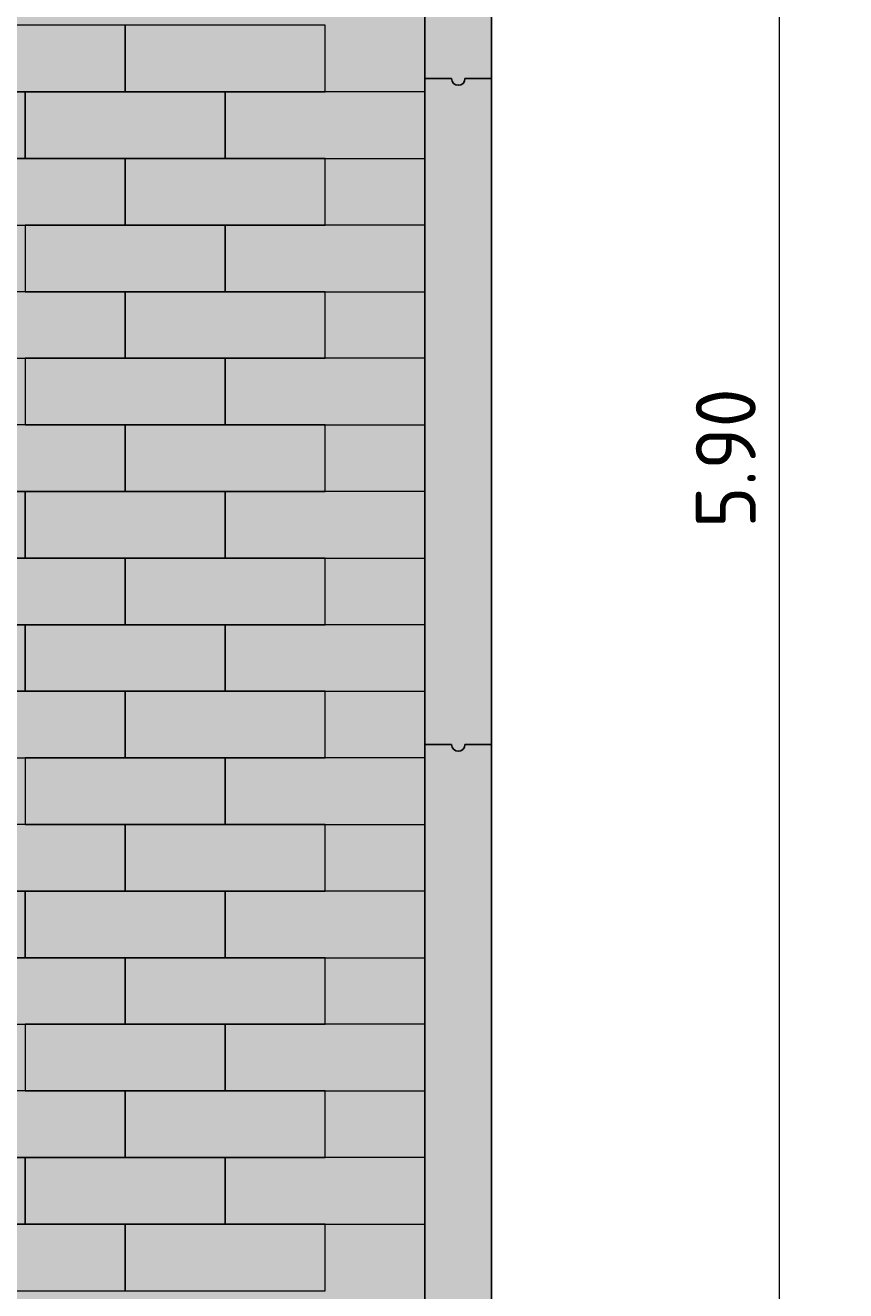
# Model space of a CAD drawing. Header units: metres. Extents: x 104013 to 108981, y 427946 to 428479.
# Tile 178 of 256: x 108756.51 to 108757.74, y 428376.04 to 428377.94. Entities that reach past the tile are written whole.
import ezdxf

# ---------------------------------------------------------------- set-up
doc = ezdxf.new("R2010")
doc.units = ezdxf.units.M
doc.layers.get('DefPoints').update_dxf_attribs({"color": 211, "lineweight": 18})
for name, color, linetype, lineweight in [('N-WE-VH-KANTOPSLUITING_ELEMENT_INRITBAND-SD', 252, 'Continuous', 25), ('N-WE-VH-VERHARDING-GD', 7, 'Continuous', 25), ('N-WE-VH-VERHARDING_BETONSTRAATSTEEN-AD-50', 252, 'Continuous', 18), ('X-XX-AL-DETAIL1-M', 7, 'Continuous', 18)]:
    doc.layers.add(name, color=color, linetype=linetype, lineweight=lineweight)
doc.layers.add('N-WE-VH-VERHARDING-AP_VOETPAD', color=7, linetype='Continuous', true_color=0xdbdbdb)
doc.styles.add('NLCS-ISO-M50-T18', font='NLCS-ISO.ttf', dxfattribs={"height": 0.09})
doc.dimstyles.new('NLCS-M50-T18-PIJL_L2_H1', dxfattribs={"dimscale": 0.05, "dimtxt": 0.09, "dimasz": 1.8, "dimexe": 2, "dimexo": 2, "dimgap": 0.7, "dimtad": 1, "dimzin": 0, "dimdsep": 46, "dimtxsty": 'NLCS-ISO-M50-T18', "dimcen": 0, "dimdle": 2, "dimclrd": 256, "dimclre": 256, "dimclrt": 10, "dimadec": 1, "dimazin": 0, "dimtfac": 1, "dimtofl": 0, "dimtmove": 0, "dimatfit": 3, "dimfxl": 2, "dimfxlon": 1, "dimtfill": 1, "dimtfillclr": 256, "dimtolj": 1, "dimtzin": 0, "dimlwd": -1, "dimlwe": -1, "dimarcsym": 0})

# ---------------------------------------------------------------- blocks, each defined once
blk = doc.blocks.new('*D886')
at = {"layer": 'DefPoints', "color": 0, "transparency": 16777216}
for p in [(108757.1074, 428380.244), (108757.1074, 428374.344), (108757.6389, 428374.344)]:
    blk.add_point(p, dxfattribs=at)
at = {"layer": 'X-XX-AL-DETAIL1-M', "transparency": 16777216}
for p, q in [((108757.5389, 428380.244), (108757.7389, 428380.244)), ((108757.6389, 428380.154), (108757.6389, 428374.434)), ((108757.5389, 428374.344), (108757.7389, 428374.344))]:
    blk.add_line(p, q, dxfattribs=at)
for points in [[(108757.6239, 428380.154), (108757.6539, 428380.154), (108757.6389, 428380.244)], [(108757.6239, 428374.434), (108757.6539, 428374.434), (108757.6389, 428374.344)]]:
    blk.add_solid(points, dxfattribs=at)
at = {"layer": 'X-XX-AL-DETAIL1-M', "color": 10, "transparency": 16777216, "insert": (108757.5589, 428377.294), "char_height": 0.09, "attachment_point": 5, "rotation": 90, "style": 'NLCS-ISO-M50-T18', "bg_fill": 3, "box_fill_scale": 1.1, "bg_fill_color": 256, "bg_fill_true_color": 13158600, "bg_fill_transparency": 0}
blk.add_mtext('\\A1;5.90', dxfattribs=at)

msp = doc.modelspace()

# ---------------------------------------------------------------- hatches: boundary and pattern name
at = {"layer": 'N-WE-VH-KANTOPSLUITING_ELEMENT_INRITBAND-SD'}
h = msp.add_hatch(color=253, dxfattribs=at)
h.dxf.hatch_style = 1
h.paths.add_polyline_path([(108757.2074, 428389.2775), (108757.1074, 428389.2775), (108757.1074, 428368.2775), (108757.2074, 428368.2775)])
at = {"layer": 'N-WE-VH-VERHARDING-AP_VOETPAD'}
msp.add_hatch(color=256, dxfattribs=at).paths.add_polyline_path([(108757.1074, 428386.244), (108754.5574, 428386.244), (108754.5574, 428374.344), (108757.1074, 428374.344)])

# ---------------------------------------------------------------- linework, layer by layer
at = {"layer": 'N-WE-VH-VERHARDING-GD'}
for centre in [(108757.1574, 428377.8639), (108757.1574, 428376.8639)]:
    msp.add_arc(centre, 0.01, 180, 0, dxfattribs=at)
at = {"layer": 'N-WE-VH-VERHARDING_BETONSTRAATSTEEN-AD-50'}
for points in [[(108756.6574, 428377.844), (108756.6574, 428377.944), (108756.3574, 428377.944), (108756.3574, 428377.844)], [(108756.9574, 428377.844), (108756.9574, 428377.944), (108756.6574, 428377.944), (108756.6574, 428377.844)], [(108756.5074, 428377.744), (108756.5074, 428377.844), (108756.2074, 428377.844), (108756.2074, 428377.744)], [(108756.8074, 428377.744), (108756.8074, 428377.844), (108756.5074, 428377.844), (108756.5074, 428377.744)], [(108757.1074, 428377.744), (108757.1074, 428377.844), (108756.8074, 428377.844), (108756.8074, 428377.744)], [(108756.6574, 428377.644), (108756.6574, 428377.744), (108756.3574, 428377.744), (108756.3574, 428377.644)], [(108756.9574, 428377.644), (108756.9574, 428377.744), (108756.6574, 428377.744), (108756.6574, 428377.644)], [(108756.8074, 428377.544), (108756.8074, 428377.644), (108756.5074, 428377.644), (108756.5074, 428377.544)], [(108757.1074, 428377.544), (108757.1074, 428377.644), (108756.8074, 428377.644), (108756.8074, 428377.544)], [(108756.6574, 428377.444), (108756.6574, 428377.544), (108756.3574, 428377.544), (108756.3574, 428377.444)], [(108756.9574, 428377.444), (108756.9574, 428377.544), (108756.6574, 428377.544), (108756.6574, 428377.444)], [(108756.8074, 428377.344), (108756.8074, 428377.444), (108756.5074, 428377.444), (108756.5074, 428377.344)], [(108757.1074, 428377.344), (108757.1074, 428377.444), (108756.8074, 428377.444), (108756.8074, 428377.344)], [(108756.6574, 428377.244), (108756.6574, 428377.344), (108756.3574, 428377.344), (108756.3574, 428377.244)], [(108756.9574, 428377.244), (108756.9574, 428377.344), (108756.6574, 428377.344), (108756.6574, 428377.244)], [(108756.5074, 428377.144), (108756.5074, 428377.244), (108756.2074, 428377.244), (108756.2074, 428377.144)], [(108756.8074, 428377.144), (108756.8074, 428377.244), (108756.5074, 428377.244), (108756.5074, 428377.144)], [(108757.1074, 428377.144), (108757.1074, 428377.244), (108756.8074, 428377.244), (108756.8074, 428377.144)], [(108756.6574, 428377.044), (108756.6574, 428377.144), (108756.3574, 428377.144), (108756.3574, 428377.044)], [(108756.9574, 428377.044), (108756.9574, 428377.144), (108756.6574, 428377.144), (108756.6574, 428377.044)], [(108756.5074, 428376.944), (108756.5074, 428377.044), (108756.2074, 428377.044), (108756.2074, 428376.944)], [(108756.8074, 428376.944), (108756.8074, 428377.044), (108756.5074, 428377.044), (108756.5074, 428376.944)], [(108757.1074, 428376.944), (108757.1074, 428377.044), (108756.8074, 428377.044), (108756.8074, 428376.944)], [(108756.6574, 428376.844), (108756.6574, 428376.944), (108756.3574, 428376.944), (108756.3574, 428376.844)], [(108756.9574, 428376.844), (108756.9574, 428376.944), (108756.6574, 428376.944), (108756.6574, 428376.844)], [(108756.8074, 428376.744), (108756.8074, 428376.844), (108756.5074, 428376.844), (108756.5074, 428376.744)], [(108757.1074, 428376.744), (108757.1074, 428376.844), (108756.8074, 428376.844), (108756.8074, 428376.744)], [(108756.6574, 428376.644), (108756.6574, 428376.744), (108756.3574, 428376.744), (108756.3574, 428376.644)], [(108756.9574, 428376.644), (108756.9574, 428376.744), (108756.6574, 428376.744), (108756.6574, 428376.644)], [(108756.5074, 428376.544), (108756.5074, 428376.644), (108756.2074, 428376.644), (108756.2074, 428376.544)], [(108756.8074, 428376.544), (108756.8074, 428376.644), (108756.5074, 428376.644), (108756.5074, 428376.544)], [(108757.1074, 428376.544), (108757.1074, 428376.644), (108756.8074, 428376.644), (108756.8074, 428376.544)], [(108756.6574, 428376.444), (108756.6574, 428376.544), (108756.3574, 428376.544), (108756.3574, 428376.444)], [(108756.9574, 428376.444), (108756.9574, 428376.544), (108756.6574, 428376.544), (108756.6574, 428376.444)], [(108756.8074, 428376.344), (108756.8074, 428376.444), (108756.5074, 428376.444), (108756.5074, 428376.344)], [(108757.1074, 428376.344), (108757.1074, 428376.444), (108756.8074, 428376.444), (108756.8074, 428376.344)], [(108756.6574, 428376.244), (108756.6574, 428376.344), (108756.3574, 428376.344), (108756.3574, 428376.244)], [(108756.9574, 428376.244), (108756.9574, 428376.344), (108756.6574, 428376.344), (108756.6574, 428376.244)], [(108756.5074, 428376.144), (108756.5074, 428376.244), (108756.2074, 428376.244), (108756.2074, 428376.144)], [(108756.8074, 428376.144), (108756.8074, 428376.244), (108756.5074, 428376.244), (108756.5074, 428376.144)], [(108757.1074, 428376.144), (108757.1074, 428376.244), (108756.8074, 428376.244), (108756.8074, 428376.144)], [(108756.6574, 428376.044), (108756.6574, 428376.144), (108756.3574, 428376.144), (108756.3574, 428376.044)], [(108756.9574, 428376.044), (108756.9574, 428376.144), (108756.6574, 428376.144), (108756.6574, 428376.044)]]:
    msp.add_lwpolyline(points, close=True, dxfattribs=at)

# ---------------------------------------------------------------- next in the draw order: dimensions: what is measured, and where the dimension line sits
at = {"layer": 'X-XX-AL-DETAIL1-M'}
dim = msp.add_linear_dim(base=(108757.6389, 428374.344), p1=(108757.1074, 428380.244), p2=(108757.1074, 428374.344), angle=90, dimstyle='NLCS-M50-T18-PIJL_L2_H1', override={"dimtmove": 1}, dxfattribs=at)
dim.commit()
dim.dimension.update_dxf_attribs({"geometry": '*D886', "text_midpoint": (108757.5589, 428377.294)})

# ---------------------------------------------------------------- next in the draw order: linework, layer by layer
at = {"layer": 'N-WE-VH-VERHARDING-GD', "flags": 128}
for points in [[(108757.1074, 428389.2775), (108757.1074, 428368.2775)], [(108757.2074, 428389.2775), (108757.2074, 428368.2775)], [(108757.1474, 428377.8639), (108757.1074, 428377.8639)], [(108757.2074, 428377.8639), (108757.1674, 428377.8639)], [(108757.1474, 428376.8639), (108757.1074, 428376.8639)], [(108757.2074, 428376.8639), (108757.1674, 428376.8639)]]:
    msp.add_lwpolyline(points, dxfattribs=at)

doc.saveas('drawing.dxf')
